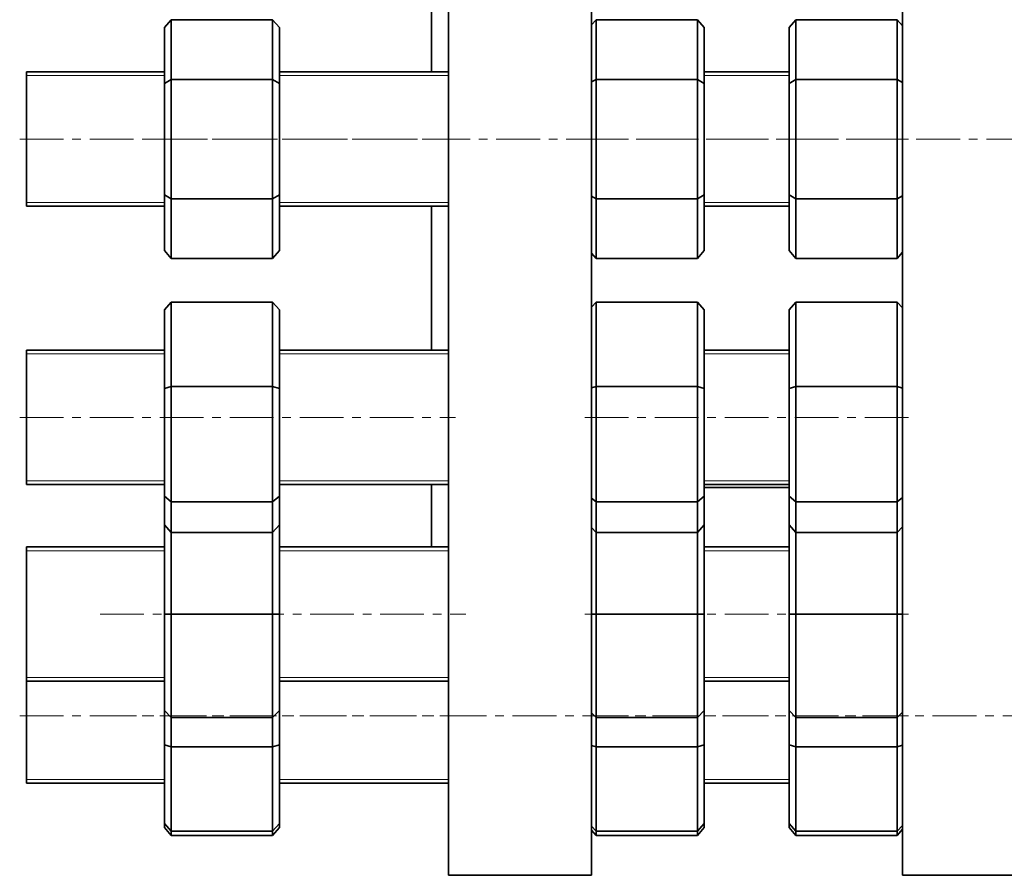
# Model space of a CAD drawing. Header units: millimetres. Extents: x -562 to 1075, y 1 to 1072.
# Tile 1 of 7: x -550 to -264, y 112 to 361. Entities that reach past the tile are written whole.
import ezdxf

# ---------------------------------------------------------------- set-up
doc = ezdxf.new("R2010")
doc.units = ezdxf.units.MM
doc.linetypes.add('CENTERX2', pattern=[20.32, 12.7, -2.54, 2.54, -2.54])
doc.layers.add('NOTE', color=7, linetype='Continuous')

msp = doc.modelspace()

# ---------------------------------------------------------------- linework, layer by layer
at = {"color": 7, "linetype": 'Continuous', "lineweight": 35}
for p, q in [((-425.63, 112.47), (-425.63, 592.47)), ((-384.13, 112.47), (-384.13, 592.47)), ((-293.88, 112.47), (-293.88, 592.47)), ((-430.63, 345.64), (-430.63, 405.55)), ((-506.13, 360.78), (-508.13, 358.47)), ((-506.13, 360.78), (-506.13, 343.46)), ((-476.73, 360.78), (-506.13, 360.78)), ((-476.73, 343.46), (-476.73, 360.78)), ((-474.73, 358.47), (-476.73, 360.78)), ((-382.82, 360.78), (-384.13, 359.27)), ((-382.82, 360.78), (-382.82, 343.46)), ((-353.42, 360.78), (-382.82, 360.78)), ((-353.42, 343.46), (-353.42, 360.78)), ((-351.42, 358.47), (-353.42, 360.78)), ((-324.82, 360.78), (-326.82, 358.47)), ((-324.82, 360.78), (-324.82, 343.46)), ((-295.42, 360.78), (-324.82, 360.78)), ((-295.42, 343.46), (-295.42, 360.78)), ((-293.88, 359), (-295.42, 360.78)), ((-508.13, 342.3), (-508.13, 358.47)), ((-474.73, 358.47), (-474.73, 342.3)), ((-351.42, 358.47), (-351.42, 342.3)), ((-326.82, 342.3), (-326.82, 358.47)), ((-508.13, 345.64), (-548.13, 345.64)), ((-548.13, 306.64), (-548.13, 345.64)), ((-508.13, 342.3), (-506.13, 343.46)), ((-506.13, 343.46), (-506.13, 308.82)), ((-476.73, 343.46), (-506.13, 343.46)), ((-476.73, 308.82), (-476.73, 343.46)), ((-474.73, 342.3), (-476.73, 343.46)), ((-425.63, 345.64), (-474.73, 345.64)), ((-384.13, 342.7), (-382.82, 343.46)), ((-382.82, 343.46), (-382.82, 308.82)), ((-353.42, 343.46), (-382.82, 343.46)), ((-353.42, 308.82), (-353.42, 343.46)), ((-351.42, 342.3), (-353.42, 343.46)), ((-326.82, 345.64), (-351.42, 345.64)), ((-326.82, 342.3), (-324.82, 343.46)), ((-324.82, 343.46), (-324.82, 308.82)), ((-295.42, 343.46), (-324.82, 343.46)), ((-295.42, 308.82), (-295.42, 343.46)), ((-293.88, 342.57), (-295.42, 343.46)), ((-508.13, 309.97), (-508.13, 342.3)), ((-474.73, 342.3), (-474.73, 309.97)), ((-351.42, 342.3), (-351.42, 309.97)), ((-326.82, 309.97), (-326.82, 342.3)), ((-508.13, 293.81), (-508.13, 309.97)), ((-508.13, 309.97), (-506.13, 308.82)), ((-506.13, 308.82), (-506.13, 291.5)), ((-476.73, 308.82), (-506.13, 308.82)), ((-476.73, 308.82), (-474.73, 309.97)), ((-476.73, 291.5), (-476.73, 308.82)), ((-474.73, 309.97), (-474.73, 293.81)), ((-384.13, 309.58), (-382.82, 308.82)), ((-382.82, 308.82), (-382.82, 291.5)), ((-353.42, 308.82), (-382.82, 308.82)), ((-353.42, 308.82), (-351.42, 309.97)), ((-353.42, 291.5), (-353.42, 308.82)), ((-351.42, 309.97), (-351.42, 293.81)), ((-326.82, 309.97), (-324.82, 308.82)), ((-326.82, 293.81), (-326.82, 309.97)), ((-324.82, 308.82), (-324.82, 291.5)), ((-295.42, 308.82), (-324.82, 308.82)), ((-295.42, 308.82), (-293.88, 309.71)), ((-295.42, 291.5), (-295.42, 308.82)), ((-548.13, 306.64), (-508.13, 306.64)), ((-474.73, 306.64), (-425.63, 306.64)), ((-430.63, 264.88), (-430.63, 306.64)), ((-351.42, 306.64), (-326.82, 306.64)), ((-508.13, 293.81), (-506.13, 291.5)), ((-476.73, 291.5), (-474.73, 293.81)), ((-384.13, 293.01), (-382.82, 291.5)), ((-353.42, 291.5), (-351.42, 293.81)), ((-326.82, 293.81), (-324.82, 291.5)), ((-295.42, 291.5), (-293.88, 293.28)), ((-476.73, 291.5), (-506.13, 291.5)), ((-353.42, 291.5), (-382.82, 291.5)), ((-295.42, 291.5), (-324.82, 291.5)), ((-506.13, 278.84), (-508.13, 276.61)), ((-506.13, 278.84), (-506.13, 254.35)), ((-476.73, 278.84), (-506.13, 278.84)), ((-476.73, 254.35), (-476.73, 278.84)), ((-474.73, 276.61), (-476.73, 278.84)), ((-382.82, 278.84), (-384.13, 277.38)), ((-382.82, 278.84), (-382.82, 254.35)), ((-353.42, 278.84), (-382.82, 278.84)), ((-353.42, 254.35), (-353.42, 278.84)), ((-351.42, 276.61), (-353.42, 278.84)), ((-324.82, 278.84), (-326.82, 276.61)), ((-324.82, 278.84), (-324.82, 254.35)), ((-295.42, 278.84), (-324.82, 278.84)), ((-295.42, 254.35), (-295.42, 278.84)), ((-293.88, 277.12), (-295.42, 278.84)), ((-508.13, 253.75), (-508.13, 276.61)), ((-474.73, 276.61), (-474.73, 253.75)), ((-351.42, 276.61), (-351.42, 253.75)), ((-326.82, 253.75), (-326.82, 276.61)), ((-474.66, 265.93), (-474.73, 265.93)), ((-351.35, 265.93), (-351.42, 265.93)), ((-508.13, 264.88), (-548.13, 264.88)), ((-548.13, 225.88), (-548.13, 264.88)), ((-425.63, 264.88), (-474.73, 264.88)), ((-326.82, 264.88), (-351.42, 264.88)), ((-508.13, 253.75), (-506.13, 254.35)), ((-508.13, 222.52), (-508.13, 253.75)), ((-506.13, 254.35), (-506.13, 220.89)), ((-476.73, 254.35), (-506.13, 254.35)), ((-476.73, 220.89), (-476.73, 254.35)), ((-474.73, 253.75), (-476.73, 254.35)), ((-474.73, 253.75), (-474.73, 222.52)), ((-384.13, 253.95), (-382.82, 254.35)), ((-382.82, 254.35), (-382.82, 220.89)), ((-353.42, 254.35), (-382.82, 254.35)), ((-353.42, 220.89), (-353.42, 254.35)), ((-351.42, 253.75), (-353.42, 254.35)), ((-351.42, 253.75), (-351.42, 222.52)), ((-326.82, 253.75), (-324.82, 254.35)), ((-326.82, 222.52), (-326.82, 253.75)), ((-295.42, 254.35), (-324.82, 254.35)), ((-324.82, 254.35), (-324.82, 220.89)), ((-295.42, 220.89), (-295.42, 254.35)), ((-293.88, 253.89), (-295.42, 254.35)), ((-548.13, 225.88), (-508.13, 225.88)), ((-474.73, 225.88), (-425.63, 225.88)), ((-430.63, 207.78), (-430.63, 225.88)), ((-351.42, 225.88), (-326.82, 225.88)), ((-351.42, 224.97), (-326.82, 224.97)), ((-508.13, 222.52), (-506.13, 220.89)), ((-508.13, 214.15), (-508.13, 222.52)), ((-476.73, 220.89), (-506.13, 220.89)), ((-506.13, 220.89), (-506.13, 211.92)), ((-476.73, 220.89), (-474.73, 222.52)), ((-476.73, 211.92), (-476.73, 220.89)), ((-474.73, 222.52), (-474.73, 214.15)), ((-384.13, 221.96), (-382.82, 220.89)), ((-353.42, 220.89), (-382.82, 220.89)), ((-382.82, 220.89), (-382.82, 211.92)), ((-353.42, 220.89), (-351.42, 222.52)), ((-353.42, 211.92), (-353.42, 220.89)), ((-351.42, 222.52), (-351.42, 214.15)), ((-326.82, 222.52), (-324.82, 220.89)), ((-326.82, 214.15), (-326.82, 222.52)), ((-295.42, 220.89), (-324.82, 220.89)), ((-324.82, 220.89), (-324.82, 211.92)), ((-295.42, 220.89), (-293.88, 222.14)), ((-295.42, 211.92), (-295.42, 220.89)), ((-508.13, 214.15), (-506.13, 211.92)), ((-508.13, 188.28), (-508.13, 214.15)), ((-476.73, 211.92), (-506.13, 211.92)), ((-506.13, 211.92), (-506.13, 188.28)), ((-476.73, 211.92), (-474.73, 214.15)), ((-476.73, 188.28), (-476.73, 211.92)), ((-474.73, 214.15), (-474.73, 188.28)), ((-384.13, 213.38), (-382.82, 211.92)), ((-353.42, 211.92), (-382.82, 211.92)), ((-382.82, 211.92), (-382.82, 188.28)), ((-353.42, 211.92), (-351.42, 214.15)), ((-353.42, 188.28), (-353.42, 211.92)), ((-351.42, 214.15), (-351.42, 188.28)), ((-326.82, 214.15), (-324.82, 211.92)), ((-326.82, 188.28), (-326.82, 214.15)), ((-295.42, 211.92), (-324.82, 211.92)), ((-324.82, 211.92), (-324.82, 188.28)), ((-295.42, 211.92), (-293.88, 213.64)), ((-295.42, 188.28), (-295.42, 211.92)), ((-508.13, 207.78), (-548.13, 207.78)), ((-548.13, 168.78), (-548.13, 207.78)), ((-425.63, 207.78), (-474.73, 207.78)), ((-326.82, 207.78), (-351.42, 207.78)), ((-508.13, 160.28), (-508.13, 188.28)), ((-508.13, 188.28), (-506.13, 188.28)), ((-506.13, 188.28), (-506.13, 158.28)), ((-476.73, 188.28), (-506.13, 188.28)), ((-476.73, 158.28), (-476.73, 188.28)), ((-474.73, 188.28), (-476.73, 188.28)), ((-474.73, 188.28), (-474.73, 160.28)), ((-384.13, 188.28), (-382.82, 188.28)), ((-382.82, 188.28), (-382.82, 158.28)), ((-353.42, 188.28), (-382.82, 188.28)), ((-351.42, 188.28), (-353.42, 188.28)), ((-353.42, 158.28), (-353.42, 188.28)), ((-351.42, 188.28), (-351.42, 160.28)), ((-326.82, 188.28), (-324.82, 188.28)), ((-326.82, 160.28), (-326.82, 188.28)), ((-295.42, 188.28), (-324.82, 188.28)), ((-324.82, 188.28), (-324.82, 158.28)), ((-293.88, 188.28), (-295.42, 188.28)), ((-295.42, 158.28), (-295.42, 188.28)), ((-548.13, 168.78), (-508.13, 168.78)), ((-548.13, 139.22), (-548.13, 168.78)), ((-474.73, 168.78), (-425.63, 168.78)), ((-351.42, 168.78), (-326.82, 168.78)), ((-508.13, 160.28), (-506.13, 158.28)), ((-508.13, 150.35), (-508.13, 160.28)), ((-476.73, 158.28), (-474.73, 160.28)), ((-474.73, 160.28), (-474.73, 150.35)), ((-353.42, 158.28), (-351.42, 160.28)), ((-351.42, 160.28), (-351.42, 150.35)), ((-326.82, 160.28), (-324.82, 158.28)), ((-326.82, 150.35), (-326.82, 160.28)), ((-476.73, 158.28), (-506.13, 158.28)), ((-506.13, 158.28), (-506.13, 149.75)), ((-476.73, 149.75), (-476.73, 158.28)), ((-384.13, 159.59), (-382.82, 158.28)), ((-353.42, 158.28), (-382.82, 158.28)), ((-382.82, 158.28), (-382.82, 149.75)), ((-353.42, 149.75), (-353.42, 158.28)), ((-295.42, 158.28), (-324.82, 158.28)), ((-324.82, 158.28), (-324.82, 149.75)), ((-295.42, 158.28), (-293.88, 159.81)), ((-295.42, 149.75), (-295.42, 158.28)), ((-508.13, 150.35), (-506.13, 149.75)), ((-508.13, 127.49), (-508.13, 150.35)), ((-476.73, 149.75), (-506.13, 149.75)), ((-506.13, 149.75), (-506.13, 125.25)), ((-474.73, 150.35), (-476.73, 149.75)), ((-476.73, 125.25), (-476.73, 149.75)), ((-474.73, 150.35), (-474.73, 127.49)), ((-384.13, 150.14), (-382.82, 149.75)), ((-353.42, 149.75), (-382.82, 149.75)), ((-382.82, 149.75), (-382.82, 125.25)), ((-351.42, 150.35), (-353.42, 149.75)), ((-353.42, 125.25), (-353.42, 149.75)), ((-351.42, 150.35), (-351.42, 127.49)), ((-326.82, 127.49), (-326.82, 150.35)), ((-326.82, 150.35), (-324.82, 149.75)), ((-324.82, 149.75), (-324.82, 125.25)), ((-295.42, 149.75), (-324.82, 149.75)), ((-293.88, 150.21), (-295.42, 149.75)), ((-295.42, 125.25), (-295.42, 149.75)), ((-548.13, 139.22), (-508.13, 139.22)), ((-474.73, 139.22), (-425.63, 139.22)), ((-351.42, 139.22), (-326.82, 139.22)), ((-508.13, 127.49), (-506.13, 125.25)), ((-508.13, 126.38), (-508.13, 127.49)), ((-508.13, 126.38), (-506.13, 124.07)), ((-476.73, 125.25), (-474.73, 127.49)), ((-476.73, 124.07), (-474.73, 126.38)), ((-474.73, 127.49), (-474.73, 126.38)), ((-384.13, 126.72), (-382.82, 125.25)), ((-353.42, 125.25), (-351.42, 127.49)), ((-353.42, 124.07), (-351.42, 126.38)), ((-351.42, 127.49), (-351.42, 126.38)), ((-326.82, 127.49), (-324.82, 125.25)), ((-326.82, 126.38), (-326.82, 127.49)), ((-326.82, 126.38), (-324.82, 124.07)), ((-295.42, 125.25), (-293.88, 126.97)), ((-295.42, 124.07), (-293.88, 125.85)), ((-476.73, 125.25), (-506.13, 125.25)), ((-506.13, 125.25), (-506.13, 124.07)), ((-476.73, 124.07), (-506.13, 124.07)), ((-476.73, 124.07), (-476.73, 125.25)), ((-384.13, 125.59), (-382.82, 124.07)), ((-353.42, 125.25), (-382.82, 125.25)), ((-382.82, 125.25), (-382.82, 124.07)), ((-353.42, 124.07), (-382.82, 124.07)), ((-353.42, 124.07), (-353.42, 125.25)), ((-295.42, 125.25), (-324.82, 125.25)), ((-324.82, 125.25), (-324.82, 124.07)), ((-295.42, 124.07), (-324.82, 124.07)), ((-295.42, 124.07), (-295.42, 125.25)), ((-425.63, 112.47), (-384.13, 112.47)), ((-293.88, 112.47), (-252.38, 112.47))]:
    msp.add_line(p, q, dxfattribs=at)
at = {"color": 7, "linetype": 'Continuous', "lineweight": 18}
for p, q in [((-508.13, 344.54), (-548.13, 344.54)), ((-425.63, 344.54), (-474.73, 344.54)), ((-326.82, 344.54), (-351.42, 344.54)), ((-548.13, 307.74), (-508.13, 307.74)), ((-474.73, 307.74), (-425.63, 307.74)), ((-351.42, 307.74), (-326.82, 307.74)), ((-508.13, 263.78), (-548.13, 263.78)), ((-425.63, 263.78), (-474.73, 263.78)), ((-326.82, 263.78), (-351.42, 263.78)), ((-548.13, 226.98), (-508.13, 226.98)), ((-474.73, 226.98), (-425.63, 226.98)), ((-351.42, 226.98), (-326.82, 226.98)), ((-508.13, 206.67), (-548.13, 206.67)), ((-425.63, 206.67), (-474.73, 206.67)), ((-326.82, 206.67), (-351.42, 206.67)), ((-548.13, 169.88), (-508.13, 169.88)), ((-474.73, 169.88), (-425.63, 169.88)), ((-351.42, 169.88), (-326.82, 169.88)), ((-548.13, 140.32), (-508.13, 140.32)), ((-474.73, 140.32), (-425.63, 140.32)), ((-351.42, 140.32), (-326.82, 140.32))]:
    msp.add_line(p, q, dxfattribs=at)
at = {"layer": 'NOTE', "linetype": 'CENTERX2', "lineweight": 18}
for p, q in [((-550.13, 326.14), (-423.63, 326.14)), ((-513.39, 326.14), (-126.44, 326.14)), ((-386.13, 326.14), (-291.88, 326.14)), ((-550.13, 245.38), (-423.63, 245.38)), ((-386.13, 245.38), (-291.88, 245.38)), ((-526.77, 188.28), (-420.63, 188.28)), ((-386.13, 188.28), (-291.88, 188.28)), ((-550.13, 158.72), (-423.63, 158.72)), ((-528.97, 158.72), (-82.13, 158.72)), ((-386.13, 158.72), (-291.88, 158.72))]:
    msp.add_line(p, q, dxfattribs=at)

doc.saveas('drawing.dxf')
